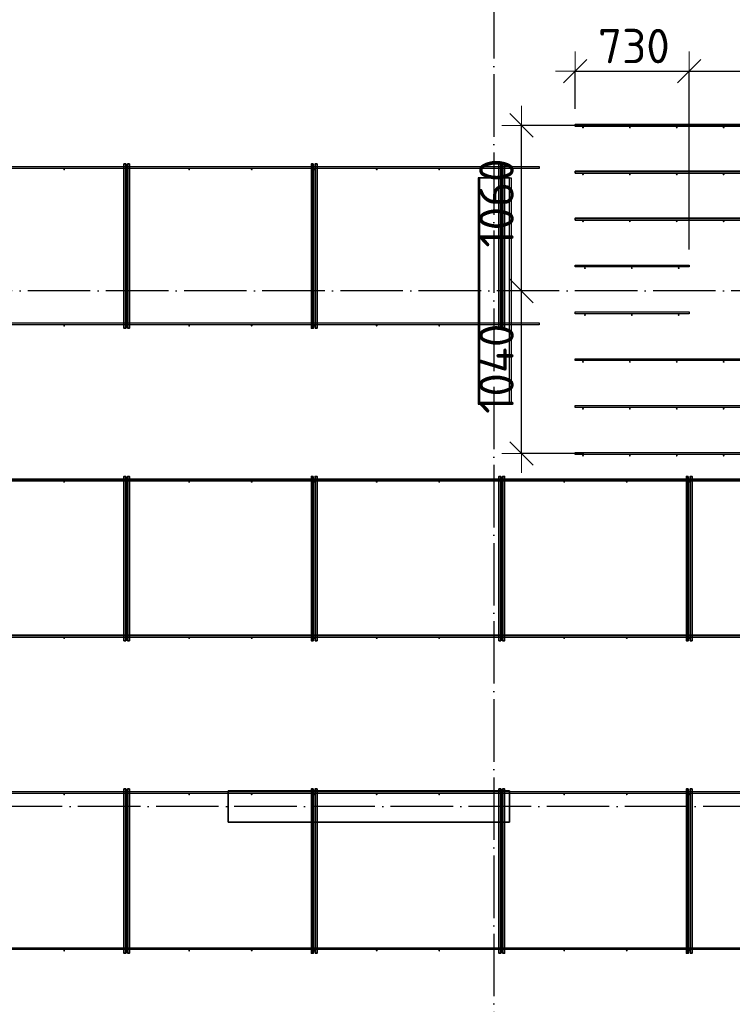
# Model space of a CAD drawing. Header units: millimetres. Extents: x -3483 to 105345, y -283423 to 72284.
# Tile 126 of 165: x 83665 to 88226, y 27134 to 33436. Entities that reach past the tile are written whole.
import ezdxf

# ---------------------------------------------------------------- set-up
doc = ezdxf.new("R2010")
doc.units = ezdxf.units.MM
doc.header["$PDMODE"] = 65
doc.linetypes.add('______11', pattern=[500, 400, -50, 0, -50])
doc.linetypes.add('______5', pattern=[1100, 800, -100, 100, -100])
for name, color, linetype, lineweight in [('Арм.стержн. Доп. арматура', 180, 'Continuous', 35), ('Колонна (1)', 7, 'Continuous', 35), ('Колонна (2)', 7, 'Continuous', 35), ('Размерная линия_ общее', 7, 'Continuous', 13), ('Стена_ общее', 7, 'Continuous', 35)]:
    doc.layers.add(name, color=color, linetype=linetype, lineweight=lineweight)
doc.layers.add('Арм.стержн. Фиксатор', color=7, linetype='Continuous', lineweight=35, true_color=0x501e0f)
doc.layers.add('Осевая линия_ общее', color=7, linetype='______5', lineweight=13, true_color=0xa0a0a0)
doc.styles.add('ISOCPEUR', font='ISOCPEUR')
doc.dimstyles.new('DIMSTYLE_4', dxfattribs={"dimtxt": 220, "dimasz": 250, "dimexe": 0, "dimexo": 0, "dimgap": 110, "dimtad": 2, "dimdec": 0, "dimrnd": 5, "dimzin": 12, "dimdsep": 46, "dimtxsty": 'ISOCPEUR', "dimblk1": 'ALL_ML_STRICH', "dimblk2": 'ALL_ML_STRICH', "dimsah": 1, "dimcen": 0, "dimclrd": 7, "dimclre": 256, "dimclrt": 7, "dimadec": 0, "dimazin": 0, "dimtfac": 1, "dimtdec": 0, "dimtix": 1, "dimtmove": 2, "dimatfit": 3, "dimfxl": 0, "dimtzin": 0, "dimlwd": 0, "dimlwe": -3, "dimarcsym": 0})
doc.dimstyles.new('DIMSTYLE_5', dxfattribs={"dimtxt": 220, "dimasz": 250, "dimexe": 0, "dimexo": 0, "dimgap": 110, "dimtad": 2, "dimdec": 0, "dimrnd": 5, "dimzin": 12, "dimdsep": 46, "dimtxsty": 'ISOCPEUR', "dimblk1": 'ALL_ML_STRICH', "dimblk2": 'ALL_ML_STRICH', "dimsah": 1, "dimcen": 0, "dimclrd": 7, "dimclre": 256, "dimclrt": 7, "dimadec": 0, "dimazin": 0, "dimtfac": 1, "dimtdec": 0, "dimtix": 1, "dimtmove": 2, "dimatfit": 3, "dimfxl": 0, "dimtvp": 1.2, "dimtzin": 0, "dimlwd": 0, "dimlwe": -3, "dimarcsym": 0})

# ---------------------------------------------------------------- blocks, each defined once
blk = doc.blocks.new('ALL_ML_STRICH')
at = {"color": 0, "linetype": 'ByBlock', "lineweight": -2}
for p, q in [((-0.3, -0.3), (0.3, 0.3)), ((0, -0.5), (0, 0.5)), ((-1, 0), (0.5, 0))]:
    blk.add_line(p, q, dxfattribs=at)
blk = doc.blocks.new('*D626')
at = {"layer": 'DEFPOINTS', "color": 7, "linetype": 'Continuous', "lineweight": 13, "transparency": 33554687}
for p in [(86946.8, 31700), (86876.4, 30660), (87374.6, 30660)]:
    blk.add_point(p, dxfattribs=at)
at = {"layer": 'Размерная линия_ общее', "color": 253, "linetype": 'Continuous', "lineweight": -2, "true_color": 0xa0a0a0, "transparency": 33554687}
for p, q in [((86876.4, 31700), (86876.4, 31700)), ((87274.6, 30660), (86876.4, 30660))]:
    blk.add_line(p, q, dxfattribs=at)
at = {"layer": 'Размерная линия_ общее', "color": 7, "linetype": 'Continuous', "lineweight": -2, "transparency": 33554687}
blk.add_line((86876.4, 30660), (86876.4, 31700), dxfattribs=at)
at = {"layer": 'Размерная линия_ общее', "color": 7, "linetype": 'Continuous', "lineweight": 13, "transparency": 33554687, "xscale": 250, "yscale": 250, "zscale": 250}
for p, rotation in [((86876.4, 31700), 90), ((86876.4, 30660), 270)]:
    blk.add_blockref('ALL_ML_STRICH', p, dxfattribs=dict(at, rotation=rotation))
at = {"layer": 'Размерная линия_ общее', "color": 7, "linetype": 'Continuous', "lineweight": 13, "transparency": 33554687, "insert": (86716.4, 31202), "char_height": 220, "width": 880, "attachment_point": 5, "rotation": 90, "style": 'ISOCPEUR'}
blk.add_mtext('\\A1;{1040}', dxfattribs=at)
blk = doc.blocks.new('*D627')
at = {"layer": 'DEFPOINTS', "color": 7, "linetype": 'Continuous', "lineweight": 13, "transparency": 33554687}
for p in [(87385.4, 32760), (86876.4, 31700), (86946.8, 31700)]:
    blk.add_point(p, dxfattribs=at)
at = {"layer": 'Размерная линия_ общее', "color": 253, "linetype": 'Continuous', "lineweight": -2, "true_color": 0xa0a0a0, "transparency": 33554687}
for p, q in [((87285.4, 32760), (86876.4, 32760)), ((86876.4, 31700), (86876.4, 31700))]:
    blk.add_line(p, q, dxfattribs=at)
at = {"layer": 'Размерная линия_ общее', "color": 7, "linetype": 'Continuous', "lineweight": -2, "transparency": 33554687}
blk.add_line((86876.4, 31700), (86876.4, 32760), dxfattribs=at)
at = {"layer": 'Размерная линия_ общее', "color": 7, "linetype": 'Continuous', "lineweight": 13, "transparency": 33554687, "xscale": 250, "yscale": 250, "zscale": 250}
for p, rotation in [((86876.4, 32760), 90), ((86876.4, 31700), 270)]:
    blk.add_blockref('ALL_ML_STRICH', p, dxfattribs=dict(at, rotation=rotation))
at = {"layer": 'Размерная линия_ общее', "color": 7, "linetype": 'Continuous', "lineweight": 13, "transparency": 33554687, "insert": (86716.4, 32263), "char_height": 220, "width": 880, "attachment_point": 5, "rotation": 90, "style": 'ISOCPEUR'}
blk.add_mtext('\\A1;{1060}', dxfattribs=at)
blk = doc.blocks.new('*D629')
at = {"layer": 'DEFPOINTS', "color": 7, "linetype": 'Continuous', "lineweight": 13, "transparency": 33554687}
for p in [(87220, 33107.3), (87220, 32766), (87950, 31866)]:
    blk.add_point(p, dxfattribs=at)
at = {"layer": 'Размерная линия_ общее', "color": 253, "linetype": 'Continuous', "lineweight": -2, "true_color": 0xa0a0a0, "transparency": 33554687}
for p, q in [((87220, 32866), (87220, 33107.3)), ((87950, 31966), (87950, 33107.3))]:
    blk.add_line(p, q, dxfattribs=at)
at = {"layer": 'Размерная линия_ общее', "color": 7, "linetype": 'Continuous', "lineweight": -2, "transparency": 33554687}
blk.add_line((87220, 33107.3), (87950, 33107.3), dxfattribs=at)
at = {"layer": 'Размерная линия_ общее', "color": 7, "linetype": 'Continuous', "lineweight": 13, "transparency": 33554687, "xscale": 250, "yscale": 250, "zscale": 250, "rotation": 180}
blk.add_blockref('ALL_ML_STRICH', (87220, 33107.3), dxfattribs=at)
at = {"layer": 'Размерная линия_ общее', "color": 7, "linetype": 'Continuous', "lineweight": 13, "transparency": 33554687, "xscale": 250, "yscale": 250, "zscale": 250}
blk.add_blockref('ALL_ML_STRICH', (87950, 33107.3), dxfattribs=at)
at = {"layer": 'Размерная линия_ общее', "color": 7, "linetype": 'Continuous', "lineweight": 13, "transparency": 33554687, "insert": (87596, 33267.3), "char_height": 220, "width": 660, "attachment_point": 5, "style": 'ISOCPEUR'}
blk.add_mtext('\\A1;{730}', dxfattribs=at)
blk = doc.blocks.new('*D630')
at = {"layer": 'DEFPOINTS', "color": 7, "linetype": 'Continuous', "lineweight": 13, "transparency": 33554687}
for p in [(87950, 33107.3), (88400, 33112.4), (87950, 31866)]:
    blk.add_point(p, dxfattribs=at)
at = {"layer": 'Размерная линия_ общее', "color": 253, "linetype": 'Continuous', "lineweight": -2, "true_color": 0xa0a0a0, "transparency": 33554687}
for p, q in [((87950, 31966), (87950, 33107.3)), ((88400, 33107.3), (88400, 33107.3))]:
    blk.add_line(p, q, dxfattribs=at)
at = {"layer": 'Размерная линия_ общее', "color": 7, "linetype": 'Continuous', "lineweight": -2, "transparency": 33554687}
blk.add_line((87950, 33107.3), (88400, 33107.3), dxfattribs=at)
at = {"layer": 'Размерная линия_ общее', "color": 7, "linetype": 'Continuous', "lineweight": 13, "transparency": 33554687, "xscale": 250, "yscale": 250, "zscale": 250, "rotation": 180}
blk.add_blockref('ALL_ML_STRICH', (87950, 33107.3), dxfattribs=at)
at = {"layer": 'Размерная линия_ общее', "color": 7, "linetype": 'Continuous', "lineweight": 13, "transparency": 33554687, "xscale": 250, "yscale": 250, "zscale": 250}
blk.add_blockref('ALL_ML_STRICH', (88400, 33107.3), dxfattribs=at)
at = {"layer": 'Размерная линия_ общее', "color": 7, "linetype": 'Continuous', "lineweight": 13, "transparency": 33554687, "insert": (87809.3, 33598.9), "char_height": 220, "width": 660, "attachment_point": 5, "style": 'ISOCPEUR'}
blk.add_mtext('\\A1;{450}', dxfattribs=at)
blk = doc.blocks.new('СЛОЖНЫЙ_ОБЪЕКТ_13')
at = {"layer": 'Колонна (1)', "color": 9, "lineweight": -3, "true_color": 0xc7c7c7, "transparency": 33554687}
for p, q in [((85000, 28500), (85000, 28300)), ((86800, 28500), (85000, 28500)), ((86800, 28300), (86800, 28500)), ((85000, 28300), (86800, 28300))]:
    blk.add_line(p, q, dxfattribs=at)
at = {"layer": 'Колонна (2)', "color": 9, "lineweight": -3, "true_color": 0xc7c7c7, "transparency": 33554687}
for p, q in [((86600, 32425), (86600, 30975)), ((86800, 32425), (86600, 32425)), ((86800, 30975), (86800, 32425)), ((86600, 30975), (86800, 30975))]:
    blk.add_line(p, q, dxfattribs=at)

msp = doc.modelspace()

# ---------------------------------------------------------------- hatches: boundary and pattern name
at = {"layer": 'Арм.стержн. Доп. арматура', "linetype": 'Continuous', "lineweight": 35, "transparency": 33554687}
for points in [[(87276, 32746), (87275.5, 32748.3), (87274.2, 32750.2), (87272.3, 32751.5), (87270, 32752), (87267.7, 32751.5), (87265.8, 32750.2), (87264.5, 32748.3), (87264, 32746), (87264.5, 32743.7), (87265.8, 32741.8), (87267.7, 32740.5), (87270, 32740), (87272.3, 32740.5), (87274.2, 32741.8), (87275.5, 32743.7)], [(87576, 32746), (87575.5, 32748.3), (87574.2, 32750.2), (87572.3, 32751.5), (87570, 32752), (87567.7, 32751.5), (87565.8, 32750.2), (87564.5, 32748.3), (87564, 32746), (87564.5, 32743.7), (87565.8, 32741.8), (87567.7, 32740.5), (87570, 32740), (87572.3, 32740.5), (87574.2, 32741.8), (87575.5, 32743.7)], [(87876, 32746), (87875.5, 32748.3), (87874.2, 32750.2), (87872.3, 32751.5), (87870, 32752), (87867.7, 32751.5), (87865.8, 32750.2), (87864.5, 32748.3), (87864, 32746), (87864.5, 32743.7), (87865.8, 32741.8), (87867.7, 32740.5), (87870, 32740), (87872.3, 32740.5), (87874.2, 32741.8), (87875.5, 32743.7)], [(88176, 32746), (88175.5, 32748.3), (88174.2, 32750.2), (88172.3, 32751.5), (88170, 32752), (88167.7, 32751.5), (88165.8, 32750.2), (88164.5, 32748.3), (88164, 32746), (88164.5, 32743.7), (88165.8, 32741.8), (88167.7, 32740.5), (88170, 32740), (88172.3, 32740.5), (88174.2, 32741.8), (88175.5, 32743.7)], [(87276, 32446), (87275.5, 32448.3), (87274.2, 32450.2), (87272.3, 32451.5), (87270, 32452), (87267.7, 32451.5), (87265.8, 32450.2), (87264.5, 32448.3), (87264, 32446), (87264.5, 32443.7), (87265.8, 32441.8), (87267.7, 32440.5), (87270, 32440), (87272.3, 32440.5), (87274.2, 32441.8), (87275.5, 32443.7)], [(87576, 32446), (87575.5, 32448.3), (87574.2, 32450.2), (87572.3, 32451.5), (87570, 32452), (87567.7, 32451.5), (87565.8, 32450.2), (87564.5, 32448.3), (87564, 32446), (87564.5, 32443.7), (87565.8, 32441.8), (87567.7, 32440.5), (87570, 32440), (87572.3, 32440.5), (87574.2, 32441.8), (87575.5, 32443.7)], [(87876, 32446), (87875.5, 32448.3), (87874.2, 32450.2), (87872.3, 32451.5), (87870, 32452), (87867.7, 32451.5), (87865.8, 32450.2), (87864.5, 32448.3), (87864, 32446), (87864.5, 32443.7), (87865.8, 32441.8), (87867.7, 32440.5), (87870, 32440), (87872.3, 32440.5), (87874.2, 32441.8), (87875.5, 32443.7)], [(88176, 32446), (88175.5, 32448.3), (88174.2, 32450.2), (88172.3, 32451.5), (88170, 32452), (88167.7, 32451.5), (88165.8, 32450.2), (88164.5, 32448.3), (88164, 32446), (88164.5, 32443.7), (88165.8, 32441.8), (88167.7, 32440.5), (88170, 32440), (88172.3, 32440.5), (88174.2, 32441.8), (88175.5, 32443.7)], [(87276, 32146), (87275.5, 32148.3), (87274.2, 32150.2), (87272.3, 32151.5), (87270, 32152), (87267.7, 32151.5), (87265.8, 32150.2), (87264.5, 32148.3), (87264, 32146), (87264.5, 32143.7), (87265.8, 32141.8), (87267.7, 32140.5), (87270, 32140), (87272.3, 32140.5), (87274.2, 32141.8), (87275.5, 32143.7)], [(87576, 32146), (87575.5, 32148.3), (87574.2, 32150.2), (87572.3, 32151.5), (87570, 32152), (87567.7, 32151.5), (87565.8, 32150.2), (87564.5, 32148.3), (87564, 32146), (87564.5, 32143.7), (87565.8, 32141.8), (87567.7, 32140.5), (87570, 32140), (87572.3, 32140.5), (87574.2, 32141.8), (87575.5, 32143.7)], [(87876, 32146), (87875.5, 32148.3), (87874.2, 32150.2), (87872.3, 32151.5), (87870, 32152), (87867.7, 32151.5), (87865.8, 32150.2), (87864.5, 32148.3), (87864, 32146), (87864.5, 32143.7), (87865.8, 32141.8), (87867.7, 32140.5), (87870, 32140), (87872.3, 32140.5), (87874.2, 32141.8), (87875.5, 32143.7)], [(88176, 32146), (88175.5, 32148.3), (88174.2, 32150.2), (88172.3, 32151.5), (88170, 32152), (88167.7, 32151.5), (88165.8, 32150.2), (88164.5, 32148.3), (88164, 32146), (88164.5, 32143.7), (88165.8, 32141.8), (88167.7, 32140.5), (88170, 32140), (88172.3, 32140.5), (88174.2, 32141.8), (88175.5, 32143.7)], [(87288.5, 31846), (87288, 31848.3), (87286.7, 31850.2), (87284.8, 31851.5), (87282.5, 31852), (87280.2, 31851.5), (87278.3, 31850.2), (87277, 31848.3), (87276.5, 31846), (87277, 31843.7), (87278.3, 31841.8), (87280.2, 31840.5), (87282.5, 31840), (87284.8, 31840.5), (87286.7, 31841.8), (87288, 31843.7)], [(87588.5, 31846), (87588, 31848.3), (87586.7, 31850.2), (87584.8, 31851.5), (87582.5, 31852), (87580.2, 31851.5), (87578.3, 31850.2), (87577, 31848.3), (87576.5, 31846), (87577, 31843.7), (87578.3, 31841.8), (87580.2, 31840.5), (87582.5, 31840), (87584.8, 31840.5), (87586.7, 31841.8), (87588, 31843.7)], [(87888.5, 31846), (87888, 31848.3), (87886.7, 31850.2), (87884.8, 31851.5), (87882.5, 31852), (87880.2, 31851.5), (87878.3, 31850.2), (87877, 31848.3), (87876.5, 31846), (87877, 31843.7), (87878.3, 31841.8), (87880.2, 31840.5), (87882.5, 31840), (87884.8, 31840.5), (87886.7, 31841.8), (87888, 31843.7)], [(87288.5, 31546), (87288, 31548.3), (87286.7, 31550.2), (87284.8, 31551.5), (87282.5, 31552), (87280.2, 31551.5), (87278.3, 31550.2), (87277, 31548.3), (87276.5, 31546), (87277, 31543.7), (87278.3, 31541.8), (87280.2, 31540.5), (87282.5, 31540), (87284.8, 31540.5), (87286.7, 31541.8), (87288, 31543.7)], [(87588.5, 31546), (87588, 31548.3), (87586.7, 31550.2), (87584.8, 31551.5), (87582.5, 31552), (87580.2, 31551.5), (87578.3, 31550.2), (87577, 31548.3), (87576.5, 31546), (87577, 31543.7), (87578.3, 31541.8), (87580.2, 31540.5), (87582.5, 31540), (87584.8, 31540.5), (87586.7, 31541.8), (87588, 31543.7)], [(87888.5, 31546), (87888, 31548.3), (87886.7, 31550.2), (87884.8, 31551.5), (87882.5, 31552), (87880.2, 31551.5), (87878.3, 31550.2), (87877, 31548.3), (87876.5, 31546), (87877, 31543.7), (87878.3, 31541.8), (87880.2, 31540.5), (87882.5, 31540), (87884.8, 31540.5), (87886.7, 31541.8), (87888, 31543.7)], [(87276, 31246), (87275.5, 31248.3), (87274.2, 31250.2), (87272.3, 31251.5), (87270, 31252), (87267.7, 31251.5), (87265.8, 31250.2), (87264.5, 31248.3), (87264, 31246), (87264.5, 31243.7), (87265.8, 31241.8), (87267.7, 31240.5), (87270, 31240), (87272.3, 31240.5), (87274.2, 31241.8), (87275.5, 31243.7)], [(87576, 31246), (87575.5, 31248.3), (87574.2, 31250.2), (87572.3, 31251.5), (87570, 31252), (87567.7, 31251.5), (87565.8, 31250.2), (87564.5, 31248.3), (87564, 31246), (87564.5, 31243.7), (87565.8, 31241.8), (87567.7, 31240.5), (87570, 31240), (87572.3, 31240.5), (87574.2, 31241.8), (87575.5, 31243.7)], [(87876, 31246), (87875.5, 31248.3), (87874.2, 31250.2), (87872.3, 31251.5), (87870, 31252), (87867.7, 31251.5), (87865.8, 31250.2), (87864.5, 31248.3), (87864, 31246), (87864.5, 31243.7), (87865.8, 31241.8), (87867.7, 31240.5), (87870, 31240), (87872.3, 31240.5), (87874.2, 31241.8), (87875.5, 31243.7)], [(88176, 31246), (88175.5, 31248.3), (88174.2, 31250.2), (88172.3, 31251.5), (88170, 31252), (88167.7, 31251.5), (88165.8, 31250.2), (88164.5, 31248.3), (88164, 31246), (88164.5, 31243.7), (88165.8, 31241.8), (88167.7, 31240.5), (88170, 31240), (88172.3, 31240.5), (88174.2, 31241.8), (88175.5, 31243.7)], [(87276, 30946), (87275.5, 30948.3), (87274.2, 30950.2), (87272.3, 30951.5), (87270, 30952), (87267.7, 30951.5), (87265.8, 30950.2), (87264.5, 30948.3), (87264, 30946), (87264.5, 30943.7), (87265.8, 30941.8), (87267.7, 30940.5), (87270, 30940), (87272.3, 30940.5), (87274.2, 30941.8), (87275.5, 30943.7)], [(87576, 30946), (87575.5, 30948.3), (87574.2, 30950.2), (87572.3, 30951.5), (87570, 30952), (87567.7, 30951.5), (87565.8, 30950.2), (87564.5, 30948.3), (87564, 30946), (87564.5, 30943.7), (87565.8, 30941.8), (87567.7, 30940.5), (87570, 30940), (87572.3, 30940.5), (87574.2, 30941.8), (87575.5, 30943.7)], [(87876, 30946), (87875.5, 30948.3), (87874.2, 30950.2), (87872.3, 30951.5), (87870, 30952), (87867.7, 30951.5), (87865.8, 30950.2), (87864.5, 30948.3), (87864, 30946), (87864.5, 30943.7), (87865.8, 30941.8), (87867.7, 30940.5), (87870, 30940), (87872.3, 30940.5), (87874.2, 30941.8), (87875.5, 30943.7)], [(88176, 30946), (88175.5, 30948.3), (88174.2, 30950.2), (88172.3, 30951.5), (88170, 30952), (88167.7, 30951.5), (88165.8, 30950.2), (88164.5, 30948.3), (88164, 30946), (88164.5, 30943.7), (88165.8, 30941.8), (88167.7, 30940.5), (88170, 30940), (88172.3, 30940.5), (88174.2, 30941.8), (88175.5, 30943.7)], [(87276, 30646), (87275.5, 30648.3), (87274.2, 30650.2), (87272.3, 30651.5), (87270, 30652), (87267.7, 30651.5), (87265.8, 30650.2), (87264.5, 30648.3), (87264, 30646), (87264.5, 30643.7), (87265.8, 30641.8), (87267.7, 30640.5), (87270, 30640), (87272.3, 30640.5), (87274.2, 30641.8), (87275.5, 30643.7)], [(87576, 30646), (87575.5, 30648.3), (87574.2, 30650.2), (87572.3, 30651.5), (87570, 30652), (87567.7, 30651.5), (87565.8, 30650.2), (87564.5, 30648.3), (87564, 30646), (87564.5, 30643.7), (87565.8, 30641.8), (87567.7, 30640.5), (87570, 30640), (87572.3, 30640.5), (87574.2, 30641.8), (87575.5, 30643.7)], [(87876, 30646), (87875.5, 30648.3), (87874.2, 30650.2), (87872.3, 30651.5), (87870, 30652), (87867.7, 30651.5), (87865.8, 30650.2), (87864.5, 30648.3), (87864, 30646), (87864.5, 30643.7), (87865.8, 30641.8), (87867.7, 30640.5), (87870, 30640), (87872.3, 30640.5), (87874.2, 30641.8), (87875.5, 30643.7)], [(88176, 30646), (88175.5, 30648.3), (88174.2, 30650.2), (88172.3, 30651.5), (88170, 30652), (88167.7, 30651.5), (88165.8, 30650.2), (88164.5, 30648.3), (88164, 30646), (88164.5, 30643.7), (88165.8, 30641.8), (88167.7, 30640.5), (88170, 30640), (88172.3, 30640.5), (88174.2, 30641.8), (88175.5, 30643.7)]]:
    msp.add_hatch(color=34, dxfattribs=at).paths.add_polyline_path(points)
at = {"layer": 'Арм.стержн. Фиксатор', "linetype": 'Continuous', "lineweight": 35, "transparency": 33554687}
for points in [[(83956, 32478), (83955.5, 32480.3), (83954.2, 32482.2), (83952.3, 32483.5), (83950, 32484), (83947.7, 32483.5), (83945.8, 32482.2), (83944.5, 32480.3), (83944, 32478), (83944.5, 32475.7), (83945.8, 32473.8), (83947.7, 32472.5), (83950, 32472), (83952.3, 32472.5), (83954.2, 32473.8), (83955.5, 32475.7)], [(84356, 32478), (84355.5, 32480.3), (84354.2, 32482.2), (84352.3, 32483.5), (84350, 32484), (84347.7, 32483.5), (84345.8, 32482.2), (84344.5, 32480.3), (84344, 32478), (84344.5, 32475.7), (84345.8, 32473.8), (84347.7, 32472.5), (84350, 32472), (84352.3, 32472.5), (84354.2, 32473.8), (84355.5, 32475.7)], [(84756, 32478), (84755.5, 32480.3), (84754.2, 32482.2), (84752.3, 32483.5), (84750, 32484), (84747.7, 32483.5), (84745.8, 32482.2), (84744.5, 32480.3), (84744, 32478), (84744.5, 32475.7), (84745.8, 32473.8), (84747.7, 32472.5), (84750, 32472), (84752.3, 32472.5), (84754.2, 32473.8), (84755.5, 32475.7)], [(85156, 32478), (85155.5, 32480.3), (85154.2, 32482.2), (85152.3, 32483.5), (85150, 32484), (85147.7, 32483.5), (85145.8, 32482.2), (85144.5, 32480.3), (85144, 32478), (85144.5, 32475.7), (85145.8, 32473.8), (85147.7, 32472.5), (85150, 32472), (85152.3, 32472.5), (85154.2, 32473.8), (85155.5, 32475.7)], [(85556, 32478), (85555.5, 32480.3), (85554.2, 32482.2), (85552.3, 32483.5), (85550, 32484), (85547.7, 32483.5), (85545.8, 32482.2), (85544.5, 32480.3), (85544, 32478), (85544.5, 32475.7), (85545.8, 32473.8), (85547.7, 32472.5), (85550, 32472), (85552.3, 32472.5), (85554.2, 32473.8), (85555.5, 32475.7)], [(85956, 32478), (85955.5, 32480.3), (85954.2, 32482.2), (85952.3, 32483.5), (85950, 32484), (85947.7, 32483.5), (85945.8, 32482.2), (85944.5, 32480.3), (85944, 32478), (85944.5, 32475.7), (85945.8, 32473.8), (85947.7, 32472.5), (85950, 32472), (85952.3, 32472.5), (85954.2, 32473.8), (85955.5, 32475.7)], [(86356, 32478), (86355.5, 32480.3), (86354.2, 32482.2), (86352.3, 32483.5), (86350, 32484), (86347.7, 32483.5), (86345.8, 32482.2), (86344.5, 32480.3), (86344, 32478), (86344.5, 32475.7), (86345.8, 32473.8), (86347.7, 32472.5), (86350, 32472), (86352.3, 32472.5), (86354.2, 32473.8), (86355.5, 32475.7)], [(86756, 32478), (86755.5, 32480.3), (86754.2, 32482.2), (86752.3, 32483.5), (86750, 32484), (86747.7, 32483.5), (86745.8, 32482.2), (86744.5, 32480.3), (86744, 32478), (86744.5, 32475.7), (86745.8, 32473.8), (86747.7, 32472.5), (86750, 32472), (86752.3, 32472.5), (86754.2, 32473.8), (86755.5, 32475.7)], [(83956, 31478), (83955.5, 31480.3), (83954.2, 31482.2), (83952.3, 31483.5), (83950, 31484), (83947.7, 31483.5), (83945.8, 31482.2), (83944.5, 31480.3), (83944, 31478), (83944.5, 31475.7), (83945.8, 31473.8), (83947.7, 31472.5), (83950, 31472), (83952.3, 31472.5), (83954.2, 31473.8), (83955.5, 31475.7)], [(84356, 31478), (84355.5, 31480.3), (84354.2, 31482.2), (84352.3, 31483.5), (84350, 31484), (84347.7, 31483.5), (84345.8, 31482.2), (84344.5, 31480.3), (84344, 31478), (84344.5, 31475.7), (84345.8, 31473.8), (84347.7, 31472.5), (84350, 31472), (84352.3, 31472.5), (84354.2, 31473.8), (84355.5, 31475.7)], [(84756, 31478), (84755.5, 31480.3), (84754.2, 31482.2), (84752.3, 31483.5), (84750, 31484), (84747.7, 31483.5), (84745.8, 31482.2), (84744.5, 31480.3), (84744, 31478), (84744.5, 31475.7), (84745.8, 31473.8), (84747.7, 31472.5), (84750, 31472), (84752.3, 31472.5), (84754.2, 31473.8), (84755.5, 31475.7)], [(85156, 31478), (85155.5, 31480.3), (85154.2, 31482.2), (85152.3, 31483.5), (85150, 31484), (85147.7, 31483.5), (85145.8, 31482.2), (85144.5, 31480.3), (85144, 31478), (85144.5, 31475.7), (85145.8, 31473.8), (85147.7, 31472.5), (85150, 31472), (85152.3, 31472.5), (85154.2, 31473.8), (85155.5, 31475.7)], [(85556, 31478), (85555.5, 31480.3), (85554.2, 31482.2), (85552.3, 31483.5), (85550, 31484), (85547.7, 31483.5), (85545.8, 31482.2), (85544.5, 31480.3), (85544, 31478), (85544.5, 31475.7), (85545.8, 31473.8), (85547.7, 31472.5), (85550, 31472), (85552.3, 31472.5), (85554.2, 31473.8), (85555.5, 31475.7)], [(85956, 31478), (85955.5, 31480.3), (85954.2, 31482.2), (85952.3, 31483.5), (85950, 31484), (85947.7, 31483.5), (85945.8, 31482.2), (85944.5, 31480.3), (85944, 31478), (85944.5, 31475.7), (85945.8, 31473.8), (85947.7, 31472.5), (85950, 31472), (85952.3, 31472.5), (85954.2, 31473.8), (85955.5, 31475.7)], [(86356, 31478), (86355.5, 31480.3), (86354.2, 31482.2), (86352.3, 31483.5), (86350, 31484), (86347.7, 31483.5), (86345.8, 31482.2), (86344.5, 31480.3), (86344, 31478), (86344.5, 31475.7), (86345.8, 31473.8), (86347.7, 31472.5), (86350, 31472), (86352.3, 31472.5), (86354.2, 31473.8), (86355.5, 31475.7)], [(86756, 31478), (86755.5, 31480.3), (86754.2, 31482.2), (86752.3, 31483.5), (86750, 31484), (86747.7, 31483.5), (86745.8, 31482.2), (86744.5, 31480.3), (86744, 31478), (86744.5, 31475.7), (86745.8, 31473.8), (86747.7, 31472.5), (86750, 31472), (86752.3, 31472.5), (86754.2, 31473.8), (86755.5, 31475.7)], [(83956, 30478), (83955.5, 30480.3), (83954.2, 30482.2), (83952.3, 30483.5), (83950, 30484), (83947.7, 30483.5), (83945.8, 30482.2), (83944.5, 30480.3), (83944, 30478), (83944.5, 30475.7), (83945.8, 30473.8), (83947.7, 30472.5), (83950, 30472), (83952.3, 30472.5), (83954.2, 30473.8), (83955.5, 30475.7)], [(84356, 30478), (84355.5, 30480.3), (84354.2, 30482.2), (84352.3, 30483.5), (84350, 30484), (84347.7, 30483.5), (84345.8, 30482.2), (84344.5, 30480.3), (84344, 30478), (84344.5, 30475.7), (84345.8, 30473.8), (84347.7, 30472.5), (84350, 30472), (84352.3, 30472.5), (84354.2, 30473.8), (84355.5, 30475.7)], [(84756, 30478), (84755.5, 30480.3), (84754.2, 30482.2), (84752.3, 30483.5), (84750, 30484), (84747.7, 30483.5), (84745.8, 30482.2), (84744.5, 30480.3), (84744, 30478), (84744.5, 30475.7), (84745.8, 30473.8), (84747.7, 30472.5), (84750, 30472), (84752.3, 30472.5), (84754.2, 30473.8), (84755.5, 30475.7)], [(85156, 30478), (85155.5, 30480.3), (85154.2, 30482.2), (85152.3, 30483.5), (85150, 30484), (85147.7, 30483.5), (85145.8, 30482.2), (85144.5, 30480.3), (85144, 30478), (85144.5, 30475.7), (85145.8, 30473.8), (85147.7, 30472.5), (85150, 30472), (85152.3, 30472.5), (85154.2, 30473.8), (85155.5, 30475.7)], [(85556, 30478), (85555.5, 30480.3), (85554.2, 30482.2), (85552.3, 30483.5), (85550, 30484), (85547.7, 30483.5), (85545.8, 30482.2), (85544.5, 30480.3), (85544, 30478), (85544.5, 30475.7), (85545.8, 30473.8), (85547.7, 30472.5), (85550, 30472), (85552.3, 30472.5), (85554.2, 30473.8), (85555.5, 30475.7)], [(85956, 30478), (85955.5, 30480.3), (85954.2, 30482.2), (85952.3, 30483.5), (85950, 30484), (85947.7, 30483.5), (85945.8, 30482.2), (85944.5, 30480.3), (85944, 30478), (85944.5, 30475.7), (85945.8, 30473.8), (85947.7, 30472.5), (85950, 30472), (85952.3, 30472.5), (85954.2, 30473.8), (85955.5, 30475.7)], [(86356, 30478), (86355.5, 30480.3), (86354.2, 30482.2), (86352.3, 30483.5), (86350, 30484), (86347.7, 30483.5), (86345.8, 30482.2), (86344.5, 30480.3), (86344, 30478), (86344.5, 30475.7), (86345.8, 30473.8), (86347.7, 30472.5), (86350, 30472), (86352.3, 30472.5), (86354.2, 30473.8), (86355.5, 30475.7)], [(86756, 30478), (86755.5, 30480.3), (86754.2, 30482.2), (86752.3, 30483.5), (86750, 30484), (86747.7, 30483.5), (86745.8, 30482.2), (86744.5, 30480.3), (86744, 30478), (86744.5, 30475.7), (86745.8, 30473.8), (86747.7, 30472.5), (86750, 30472), (86752.3, 30472.5), (86754.2, 30473.8), (86755.5, 30475.7)], [(87156, 30478), (87155.5, 30480.3), (87154.2, 30482.2), (87152.3, 30483.5), (87150, 30484), (87147.7, 30483.5), (87145.8, 30482.2), (87144.5, 30480.3), (87144, 30478), (87144.5, 30475.7), (87145.8, 30473.8), (87147.7, 30472.5), (87150, 30472), (87152.3, 30472.5), (87154.2, 30473.8), (87155.5, 30475.7)], [(87556, 30478), (87555.5, 30480.3), (87554.2, 30482.2), (87552.3, 30483.5), (87550, 30484), (87547.7, 30483.5), (87545.8, 30482.2), (87544.5, 30480.3), (87544, 30478), (87544.5, 30475.7), (87545.8, 30473.8), (87547.7, 30472.5), (87550, 30472), (87552.3, 30472.5), (87554.2, 30473.8), (87555.5, 30475.7)], [(87956, 30478), (87955.5, 30480.3), (87954.2, 30482.2), (87952.3, 30483.5), (87950, 30484), (87947.7, 30483.5), (87945.8, 30482.2), (87944.5, 30480.3), (87944, 30478), (87944.5, 30475.7), (87945.8, 30473.8), (87947.7, 30472.5), (87950, 30472), (87952.3, 30472.5), (87954.2, 30473.8), (87955.5, 30475.7)], [(83956, 29478), (83955.5, 29480.3), (83954.2, 29482.2), (83952.3, 29483.5), (83950, 29484), (83947.7, 29483.5), (83945.8, 29482.2), (83944.5, 29480.3), (83944, 29478), (83944.5, 29475.7), (83945.8, 29473.8), (83947.7, 29472.5), (83950, 29472), (83952.3, 29472.5), (83954.2, 29473.8), (83955.5, 29475.7)], [(84356, 29478), (84355.5, 29480.3), (84354.2, 29482.2), (84352.3, 29483.5), (84350, 29484), (84347.7, 29483.5), (84345.8, 29482.2), (84344.5, 29480.3), (84344, 29478), (84344.5, 29475.7), (84345.8, 29473.8), (84347.7, 29472.5), (84350, 29472), (84352.3, 29472.5), (84354.2, 29473.8), (84355.5, 29475.7)], [(84756, 29478), (84755.5, 29480.3), (84754.2, 29482.2), (84752.3, 29483.5), (84750, 29484), (84747.7, 29483.5), (84745.8, 29482.2), (84744.5, 29480.3), (84744, 29478), (84744.5, 29475.7), (84745.8, 29473.8), (84747.7, 29472.5), (84750, 29472), (84752.3, 29472.5), (84754.2, 29473.8), (84755.5, 29475.7)], [(85156, 29478), (85155.5, 29480.3), (85154.2, 29482.2), (85152.3, 29483.5), (85150, 29484), (85147.7, 29483.5), (85145.8, 29482.2), (85144.5, 29480.3), (85144, 29478), (85144.5, 29475.7), (85145.8, 29473.8), (85147.7, 29472.5), (85150, 29472), (85152.3, 29472.5), (85154.2, 29473.8), (85155.5, 29475.7)], [(85556, 29478), (85555.5, 29480.3), (85554.2, 29482.2), (85552.3, 29483.5), (85550, 29484), (85547.7, 29483.5), (85545.8, 29482.2), (85544.5, 29480.3), (85544, 29478), (85544.5, 29475.7), (85545.8, 29473.8), (85547.7, 29472.5), (85550, 29472), (85552.3, 29472.5), (85554.2, 29473.8), (85555.5, 29475.7)], [(85956, 29478), (85955.5, 29480.3), (85954.2, 29482.2), (85952.3, 29483.5), (85950, 29484), (85947.7, 29483.5), (85945.8, 29482.2), (85944.5, 29480.3), (85944, 29478), (85944.5, 29475.7), (85945.8, 29473.8), (85947.7, 29472.5), (85950, 29472), (85952.3, 29472.5), (85954.2, 29473.8), (85955.5, 29475.7)], [(86356, 29478), (86355.5, 29480.3), (86354.2, 29482.2), (86352.3, 29483.5), (86350, 29484), (86347.7, 29483.5), (86345.8, 29482.2), (86344.5, 29480.3), (86344, 29478), (86344.5, 29475.7), (86345.8, 29473.8), (86347.7, 29472.5), (86350, 29472), (86352.3, 29472.5), (86354.2, 29473.8), (86355.5, 29475.7)], [(86756, 29478), (86755.5, 29480.3), (86754.2, 29482.2), (86752.3, 29483.5), (86750, 29484), (86747.7, 29483.5), (86745.8, 29482.2), (86744.5, 29480.3), (86744, 29478), (86744.5, 29475.7), (86745.8, 29473.8), (86747.7, 29472.5), (86750, 29472), (86752.3, 29472.5), (86754.2, 29473.8), (86755.5, 29475.7)], [(87156, 29478), (87155.5, 29480.3), (87154.2, 29482.2), (87152.3, 29483.5), (87150, 29484), (87147.7, 29483.5), (87145.8, 29482.2), (87144.5, 29480.3), (87144, 29478), (87144.5, 29475.7), (87145.8, 29473.8), (87147.7, 29472.5), (87150, 29472), (87152.3, 29472.5), (87154.2, 29473.8), (87155.5, 29475.7)], [(87556, 29478), (87555.5, 29480.3), (87554.2, 29482.2), (87552.3, 29483.5), (87550, 29484), (87547.7, 29483.5), (87545.8, 29482.2), (87544.5, 29480.3), (87544, 29478), (87544.5, 29475.7), (87545.8, 29473.8), (87547.7, 29472.5), (87550, 29472), (87552.3, 29472.5), (87554.2, 29473.8), (87555.5, 29475.7)], [(87956, 29478), (87955.5, 29480.3), (87954.2, 29482.2), (87952.3, 29483.5), (87950, 29484), (87947.7, 29483.5), (87945.8, 29482.2), (87944.5, 29480.3), (87944, 29478), (87944.5, 29475.7), (87945.8, 29473.8), (87947.7, 29472.5), (87950, 29472), (87952.3, 29472.5), (87954.2, 29473.8), (87955.5, 29475.7)], [(83956, 28478), (83955.5, 28480.3), (83954.2, 28482.2), (83952.3, 28483.5), (83950, 28484), (83947.7, 28483.5), (83945.8, 28482.2), (83944.5, 28480.3), (83944, 28478), (83944.5, 28475.7), (83945.8, 28473.8), (83947.7, 28472.5), (83950, 28472), (83952.3, 28472.5), (83954.2, 28473.8), (83955.5, 28475.7)], [(84356, 28478), (84355.5, 28480.3), (84354.2, 28482.2), (84352.3, 28483.5), (84350, 28484), (84347.7, 28483.5), (84345.8, 28482.2), (84344.5, 28480.3), (84344, 28478), (84344.5, 28475.7), (84345.8, 28473.8), (84347.7, 28472.5), (84350, 28472), (84352.3, 28472.5), (84354.2, 28473.8), (84355.5, 28475.7)], [(84756, 28478), (84755.5, 28480.3), (84754.2, 28482.2), (84752.3, 28483.5), (84750, 28484), (84747.7, 28483.5), (84745.8, 28482.2), (84744.5, 28480.3), (84744, 28478), (84744.5, 28475.7), (84745.8, 28473.8), (84747.7, 28472.5), (84750, 28472), (84752.3, 28472.5), (84754.2, 28473.8), (84755.5, 28475.7)], [(85156, 28478), (85155.5, 28480.3), (85154.2, 28482.2), (85152.3, 28483.5), (85150, 28484), (85147.7, 28483.5), (85145.8, 28482.2), (85144.5, 28480.3), (85144, 28478), (85144.5, 28475.7), (85145.8, 28473.8), (85147.7, 28472.5), (85150, 28472), (85152.3, 28472.5), (85154.2, 28473.8), (85155.5, 28475.7)], [(85556, 28478), (85555.5, 28480.3), (85554.2, 28482.2), (85552.3, 28483.5), (85550, 28484), (85547.7, 28483.5), (85545.8, 28482.2), (85544.5, 28480.3), (85544, 28478), (85544.5, 28475.7), (85545.8, 28473.8), (85547.7, 28472.5), (85550, 28472), (85552.3, 28472.5), (85554.2, 28473.8), (85555.5, 28475.7)], [(85956, 28478), (85955.5, 28480.3), (85954.2, 28482.2), (85952.3, 28483.5), (85950, 28484), (85947.7, 28483.5), (85945.8, 28482.2), (85944.5, 28480.3), (85944, 28478), (85944.5, 28475.7), (85945.8, 28473.8), (85947.7, 28472.5), (85950, 28472), (85952.3, 28472.5), (85954.2, 28473.8), (85955.5, 28475.7)], [(86356, 28478), (86355.5, 28480.3), (86354.2, 28482.2), (86352.3, 28483.5), (86350, 28484), (86347.7, 28483.5), (86345.8, 28482.2), (86344.5, 28480.3), (86344, 28478), (86344.5, 28475.7), (86345.8, 28473.8), (86347.7, 28472.5), (86350, 28472), (86352.3, 28472.5), (86354.2, 28473.8), (86355.5, 28475.7)], [(86756, 28478), (86755.5, 28480.3), (86754.2, 28482.2), (86752.3, 28483.5), (86750, 28484), (86747.7, 28483.5), (86745.8, 28482.2), (86744.5, 28480.3), (86744, 28478), (86744.5, 28475.7), (86745.8, 28473.8), (86747.7, 28472.5), (86750, 28472), (86752.3, 28472.5), (86754.2, 28473.8), (86755.5, 28475.7)], [(87156, 28478), (87155.5, 28480.3), (87154.2, 28482.2), (87152.3, 28483.5), (87150, 28484), (87147.7, 28483.5), (87145.8, 28482.2), (87144.5, 28480.3), (87144, 28478), (87144.5, 28475.7), (87145.8, 28473.8), (87147.7, 28472.5), (87150, 28472), (87152.3, 28472.5), (87154.2, 28473.8), (87155.5, 28475.7)], [(87556, 28478), (87555.5, 28480.3), (87554.2, 28482.2), (87552.3, 28483.5), (87550, 28484), (87547.7, 28483.5), (87545.8, 28482.2), (87544.5, 28480.3), (87544, 28478), (87544.5, 28475.7), (87545.8, 28473.8), (87547.7, 28472.5), (87550, 28472), (87552.3, 28472.5), (87554.2, 28473.8), (87555.5, 28475.7)], [(87956, 28478), (87955.5, 28480.3), (87954.2, 28482.2), (87952.3, 28483.5), (87950, 28484), (87947.7, 28483.5), (87945.8, 28482.2), (87944.5, 28480.3), (87944, 28478), (87944.5, 28475.7), (87945.8, 28473.8), (87947.7, 28472.5), (87950, 28472), (87952.3, 28472.5), (87954.2, 28473.8), (87955.5, 28475.7)], [(83956, 27478), (83955.5, 27480.3), (83954.2, 27482.2), (83952.3, 27483.5), (83950, 27484), (83947.7, 27483.5), (83945.8, 27482.2), (83944.5, 27480.3), (83944, 27478), (83944.5, 27475.7), (83945.8, 27473.8), (83947.7, 27472.5), (83950, 27472), (83952.3, 27472.5), (83954.2, 27473.8), (83955.5, 27475.7)], [(84356, 27478), (84355.5, 27480.3), (84354.2, 27482.2), (84352.3, 27483.5), (84350, 27484), (84347.7, 27483.5), (84345.8, 27482.2), (84344.5, 27480.3), (84344, 27478), (84344.5, 27475.7), (84345.8, 27473.8), (84347.7, 27472.5), (84350, 27472), (84352.3, 27472.5), (84354.2, 27473.8), (84355.5, 27475.7)], [(84756, 27478), (84755.5, 27480.3), (84754.2, 27482.2), (84752.3, 27483.5), (84750, 27484), (84747.7, 27483.5), (84745.8, 27482.2), (84744.5, 27480.3), (84744, 27478), (84744.5, 27475.7), (84745.8, 27473.8), (84747.7, 27472.5), (84750, 27472), (84752.3, 27472.5), (84754.2, 27473.8), (84755.5, 27475.7)], [(85156, 27478), (85155.5, 27480.3), (85154.2, 27482.2), (85152.3, 27483.5), (85150, 27484), (85147.7, 27483.5), (85145.8, 27482.2), (85144.5, 27480.3), (85144, 27478), (85144.5, 27475.7), (85145.8, 27473.8), (85147.7, 27472.5), (85150, 27472), (85152.3, 27472.5), (85154.2, 27473.8), (85155.5, 27475.7)], [(85556, 27478), (85555.5, 27480.3), (85554.2, 27482.2), (85552.3, 27483.5), (85550, 27484), (85547.7, 27483.5), (85545.8, 27482.2), (85544.5, 27480.3), (85544, 27478), (85544.5, 27475.7), (85545.8, 27473.8), (85547.7, 27472.5), (85550, 27472), (85552.3, 27472.5), (85554.2, 27473.8), (85555.5, 27475.7)], [(85956, 27478), (85955.5, 27480.3), (85954.2, 27482.2), (85952.3, 27483.5), (85950, 27484), (85947.7, 27483.5), (85945.8, 27482.2), (85944.5, 27480.3), (85944, 27478), (85944.5, 27475.7), (85945.8, 27473.8), (85947.7, 27472.5), (85950, 27472), (85952.3, 27472.5), (85954.2, 27473.8), (85955.5, 27475.7)], [(86356, 27478), (86355.5, 27480.3), (86354.2, 27482.2), (86352.3, 27483.5), (86350, 27484), (86347.7, 27483.5), (86345.8, 27482.2), (86344.5, 27480.3), (86344, 27478), (86344.5, 27475.7), (86345.8, 27473.8), (86347.7, 27472.5), (86350, 27472), (86352.3, 27472.5), (86354.2, 27473.8), (86355.5, 27475.7)], [(86756, 27478), (86755.5, 27480.3), (86754.2, 27482.2), (86752.3, 27483.5), (86750, 27484), (86747.7, 27483.5), (86745.8, 27482.2), (86744.5, 27480.3), (86744, 27478), (86744.5, 27475.7), (86745.8, 27473.8), (86747.7, 27472.5), (86750, 27472), (86752.3, 27472.5), (86754.2, 27473.8), (86755.5, 27475.7)], [(87156, 27478), (87155.5, 27480.3), (87154.2, 27482.2), (87152.3, 27483.5), (87150, 27484), (87147.7, 27483.5), (87145.8, 27482.2), (87144.5, 27480.3), (87144, 27478), (87144.5, 27475.7), (87145.8, 27473.8), (87147.7, 27472.5), (87150, 27472), (87152.3, 27472.5), (87154.2, 27473.8), (87155.5, 27475.7)], [(87556, 27478), (87555.5, 27480.3), (87554.2, 27482.2), (87552.3, 27483.5), (87550, 27484), (87547.7, 27483.5), (87545.8, 27482.2), (87544.5, 27480.3), (87544, 27478), (87544.5, 27475.7), (87545.8, 27473.8), (87547.7, 27472.5), (87550, 27472), (87552.3, 27472.5), (87554.2, 27473.8), (87555.5, 27475.7)], [(87956, 27478), (87955.5, 27480.3), (87954.2, 27482.2), (87952.3, 27483.5), (87950, 27484), (87947.7, 27483.5), (87945.8, 27482.2), (87944.5, 27480.3), (87944, 27478), (87944.5, 27475.7), (87945.8, 27473.8), (87947.7, 27472.5), (87950, 27472), (87952.3, 27472.5), (87954.2, 27473.8), (87955.5, 27475.7)]]:
    msp.add_hatch(color=34, dxfattribs=at).paths.add_polyline_path(points)

# ---------------------------------------------------------------- linework, layer by layer
at = {"layer": 'Арм.стержн. Доп. арматура', "color": 34, "linetype": 'Continuous', "lineweight": 35, "transparency": 33554687}
for points in [[(88820, 32754), (87220, 32754), (87220, 32766), (88820, 32766), (88820, 32754)], [(88820, 32754), (87220, 32754), (87220, 32766), (88820, 32766), (88820, 32754)], [(88820, 32454), (87220, 32454), (87220, 32466), (88820, 32466), (88820, 32454)], [(88820, 32454), (87220, 32454), (87220, 32466), (88820, 32466), (88820, 32454)], [(88820, 32154), (87220, 32154), (87220, 32166), (88820, 32166), (88820, 32154)], [(88820, 32154), (87220, 32154), (87220, 32166), (88820, 32166), (88820, 32154)]]:
    msp.add_lwpolyline(points, dxfattribs=at)
at = {"layer": 'Арм.стержн. Доп. арматура', "color": 34, "linetype": 'Continuous', "lineweight": 25, "transparency": 33554687}
for points in [[(87950, 31854), (87220, 31854), (87220, 31866), (87950, 31866), (87950, 31854)], [(87950, 31854), (87220, 31854), (87220, 31866), (87950, 31866), (87950, 31854)], [(87950, 31554), (87220, 31554), (87220, 31566), (87950, 31566), (87950, 31554)], [(87950, 31554), (87220, 31554), (87220, 31566), (87950, 31566), (87950, 31554)], [(89420, 31254), (87220, 31254), (87220, 31266), (89420, 31266), (89420, 31254)], [(89420, 31254), (87220, 31254), (87220, 31266), (89420, 31266), (89420, 31254)], [(89420, 30954), (87220, 30954), (87220, 30966), (89420, 30966), (89420, 30954)], [(89420, 30954), (87220, 30954), (87220, 30966), (89420, 30966), (89420, 30954)], [(89420, 30654), (87220, 30654), (87220, 30666), (89420, 30666), (89420, 30654)], [(89420, 30654), (87220, 30654), (87220, 30666), (89420, 30666), (89420, 30654)]]:
    msp.add_lwpolyline(points, dxfattribs=at)
at = {"layer": 'Арм.стержн. Фиксатор', "color": 34, "linetype": 'Continuous', "lineweight": 25, "transparency": 33554687}
for points in [[(82410.5, 32496), (86988.8, 32496), (86988.8, 32484), (82410.5, 32484), (82410.5, 32496)], [(82410.5, 32496), (86988.8, 32496), (86988.8, 32484), (82410.5, 32484), (82410.5, 32496)], [(82410.5, 31496), (86988.8, 31496), (86988.8, 31484), (82410.5, 31484), (82410.5, 31496)], [(82410.5, 31496), (86988.8, 31496), (86988.8, 31484), (82410.5, 31484), (82410.5, 31496)], [(82442.7, 28496), (94470, 28496), (94470, 28484), (82442.7, 28484), (82442.7, 28496)], [(82442.7, 28496), (94470, 28496), (94470, 28484), (82442.7, 28484), (82442.7, 28496)], [(82442.7, 27496), (94470, 27496), (94470, 27484), (82442.7, 27484), (82442.7, 27496)], [(82442.7, 27496), (94470, 27496), (94470, 27484), (82442.7, 27484), (82442.7, 27496)]]:
    msp.add_lwpolyline(points, dxfattribs=at)
at = {"layer": 'Арм.стержн. Фиксатор', "color": 34, "linetype": 'Continuous', "lineweight": 35, "transparency": 33554687}
for points in [[(84344, 32512.9), (84344, 31460.8), (84332, 31460.8), (84332, 32512.9), (84344, 32512.9)], [(84356, 31461.1), (84356, 32513.1), (84368, 32513.1), (84368, 31461.1), (84356, 31461.1)], [(85544, 32512.9), (85544, 31460.8), (85532, 31460.8), (85532, 32512.9), (85544, 32512.9)], [(85556, 31461.1), (85556, 32513.1), (85568, 32513.1), (85568, 31461.1), (85556, 31461.1)], [(86744, 32512.9), (86744, 31460.8), (86732, 31460.8), (86732, 32512.9), (86744, 32512.9)], [(86756, 31461.1), (86756, 32513.1), (86768, 32513.1), (86768, 31461.1), (86756, 31461.1)], [(84344, 30512.9), (84344, 29460.8), (84332, 29460.8), (84332, 30512.9), (84344, 30512.9)], [(84356, 29461.1), (84356, 30513.1), (84368, 30513.1), (84368, 29461.1), (84356, 29461.1)], [(85544, 30512.9), (85544, 29460.8), (85532, 29460.8), (85532, 30512.9), (85544, 30512.9)], [(85556, 29461.1), (85556, 30513.1), (85568, 30513.1), (85568, 29461.1), (85556, 29461.1)], [(86744, 30512.9), (86744, 29460.8), (86732, 29460.8), (86732, 30512.9), (86744, 30512.9)], [(86756, 29461.1), (86756, 30513.1), (86768, 30513.1), (86768, 29461.1), (86756, 29461.1)], [(87944, 30512.9), (87944, 29460.8), (87932, 29460.8), (87932, 30512.9), (87944, 30512.9)], [(87956, 29461.1), (87956, 30513.1), (87968, 30513.1), (87968, 29461.1), (87956, 29461.1)], [(79380, 30496), (94470, 30496), (94470, 30484), (79380, 30484), (79380, 30496)], [(79380, 30496), (94470, 30496), (94470, 30484), (79380, 30484), (79380, 30496)], [(79380, 29496), (94470, 29496), (94470, 29484), (79380, 29484), (79380, 29496)], [(79380, 29496), (94470, 29496), (94470, 29484), (79380, 29484), (79380, 29496)], [(84344, 28512.9), (84344, 27460.8), (84332, 27460.8), (84332, 28512.9), (84344, 28512.9)], [(84356, 27461.1), (84356, 28513.1), (84368, 28513.1), (84368, 27461.1), (84356, 27461.1)], [(85544, 28512.9), (85544, 27460.8), (85532, 27460.8), (85532, 28512.9), (85544, 28512.9)], [(85556, 27461.1), (85556, 28513.1), (85568, 28513.1), (85568, 27461.1), (85556, 27461.1)], [(86744, 28512.9), (86744, 27460.8), (86732, 27460.8), (86732, 28512.9), (86744, 28512.9)], [(86756, 27461.1), (86756, 28513.1), (86768, 28513.1), (86768, 27461.1), (86756, 27461.1)], [(87944, 28512.9), (87944, 27460.8), (87932, 27460.8), (87932, 28512.9), (87944, 28512.9)], [(87956, 27461.1), (87956, 28513.1), (87968, 28513.1), (87968, 27461.1), (87956, 27461.1)]]:
    msp.add_lwpolyline(points, dxfattribs=at)
at = {"layer": 'Колонна (1)', "color": 7, "lineweight": 25, "transparency": 33554687}
for p, q in [((85000, 28300), (85000, 28500)), ((85000, 28500), (86800, 28500)), ((86800, 28500), (86800, 28300)), ((86800, 28300), (85000, 28300))]:
    msp.add_line(p, q, dxfattribs=at)
at = {"layer": 'Колонна (1)', "color": 7, "linetype": 'Continuous', "lineweight": 25, "transparency": 33554687}
for p, q in [((85000, 28300), (85000, 28500)), ((85000, 28500), (86800, 28500)), ((86800, 28500), (86800, 28300)), ((86800, 28300), (85000, 28300))]:
    msp.add_line(p, q, dxfattribs=at)
at = {"layer": 'Колонна (2)', "color": 7, "lineweight": 25, "transparency": 33554687}
for p, q in [((86610, 30975), (86610, 32425)), ((86610, 32425), (86810, 32425)), ((86810, 32425), (86810, 30975)), ((86810, 30975), (86610, 30975))]:
    msp.add_line(p, q, dxfattribs=at)
at = {"layer": 'Колонна (2)', "color": 7, "linetype": 'Continuous', "lineweight": 25, "transparency": 33554687}
for p, q in [((86610, 30975), (86610, 32425)), ((86610, 32425), (86810, 32425)), ((86810, 32425), (86810, 30975)), ((86810, 30975), (86610, 30975))]:
    msp.add_line(p, q, dxfattribs=at)
at = {"layer": 'Осевая линия_ общее', "color": 253, "linetype": '______11', "lineweight": -3, "true_color": 0xa0a0a0, "transparency": 33554687}
for p, q in [((86700, 46590), (86700, -2827.9)), ((96620, 31700), (77142.2, 31700)), ((94940, 28400), (77142.2, 28400))]:
    msp.add_line(p, q, dxfattribs=at)

# ---------------------------------------------------------------- block references
at = {"layer": 'Стена_ общее', "color": 9, "linetype": 'Continuous', "lineweight": -3, "true_color": 0xc7c7c7, "transparency": 33554687}
msp.add_blockref('СЛОЖНЫЙ_ОБЪЕКТ_13', (0, 0), dxfattribs=at)

# ---------------------------------------------------------------- dimensions: what is measured, and where the dimension line sits
at = {"layer": 'Размерная линия_ общее', "color": 7, "linetype": 'Continuous', "lineweight": 13, "transparency": 33554687}
for base, p1, p2, dimstyle, picture, middle in [((88400, 33107.3), (87950, 31966), (88400, 33107.3), 'DIMSTYLE_5', '*D630', (87809.3, 33598.9)), ((87950, 33107.3), (87220, 32866), (87950, 31966), 'DIMSTYLE_4', '*D629', (87596, 33267.3))]:
    dim = msp.add_linear_dim(base=base, p1=p1, p2=p2, dimstyle=dimstyle, override={"dimpost": '<>', "dimclrd": 7, "dimclre": 253, "dimclrt": 7, "dimlwd": 0, "dimlwe": 65533}, dxfattribs=at)
    dim.commit()
    dim.dimension.update_dxf_attribs({"geometry": picture, "text_midpoint": middle, "dimtype": 160})
for base, p1, p2, picture, middle in [((86876.4, 32760), (86876.4, 31700), (87285.4, 32760), '*D627', (86716.4, 32263)), ((86876.4, 31700), (87274.6, 30660), (86876.4, 31700), '*D626', (86716.4, 31202))]:
    dim = msp.add_linear_dim(base=base, p1=p1, p2=p2, angle=90, dimstyle='DIMSTYLE_4', override={"dimpost": '<>', "dimclrd": 7, "dimclre": 253, "dimclrt": 7, "dimlwd": 0, "dimlwe": 65533}, dxfattribs=at)
    dim.commit()
    dim.dimension.update_dxf_attribs({"geometry": picture, "text_midpoint": middle, "dimtype": 160})

doc.saveas('drawing.dxf')
